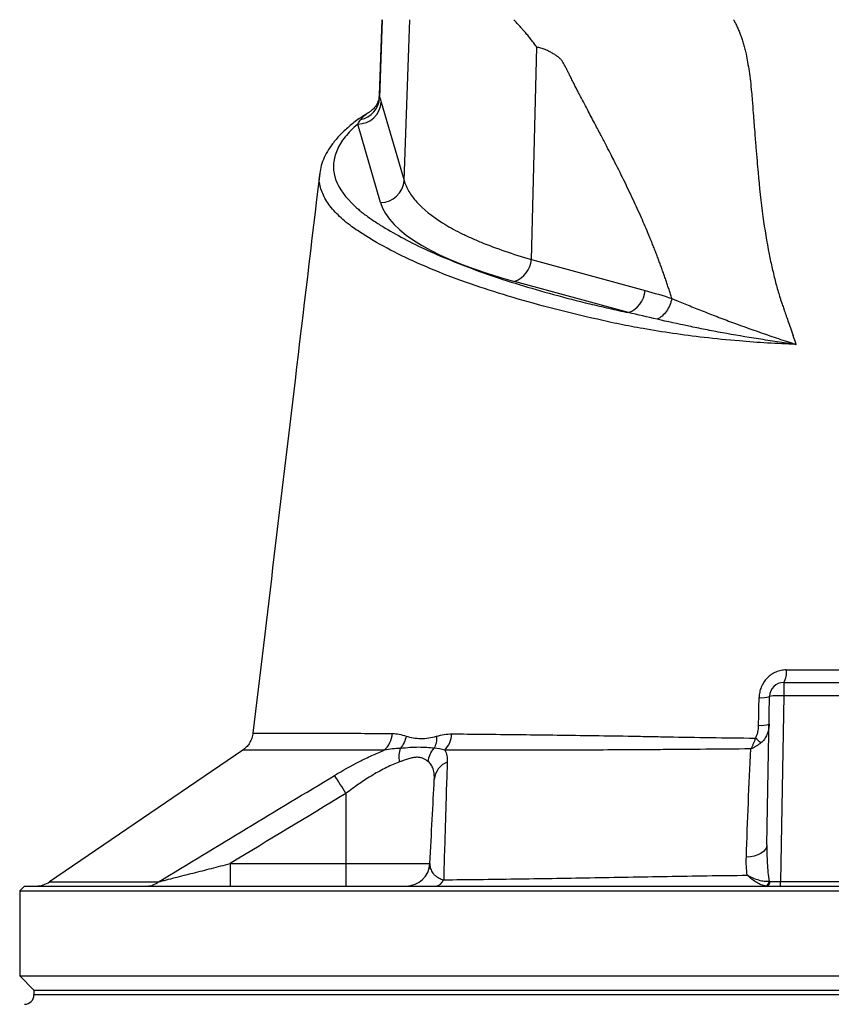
# Model space of a CAD drawing. Header units: millimetres. Extents: x 3097 to 6857, y 401 to 9519.
# Tile 4 of 6: x 4102 to 4960, y 7174 to 8214. Entities that reach past the tile are written whole.
import ezdxf

# ---------------------------------------------------------------- set-up
doc = ezdxf.new("R2010")
doc.units = ezdxf.units.MM
doc.header["$LTSCALE"] = 5

msp = doc.modelspace()

# ---------------------------------------------------------------- linework, layer by layer
at = {"color": 7, "linetype": 'Continuous', "lineweight": 25}
for p, q in [((4484.6, 8213.6), (4481.8, 8134)), ((4482.5, 8131.2), (4485.3, 8213.6)), ((4508.2, 8043.8), (4514.1, 8213.6)), ((4642.7, 7960.3), (4648.3, 8184.5)), ((4484.1, 8126.6), (4508.2, 8043.8)), ((4483.3, 8020.5), (4459.2, 8103.3)), ((4419.5, 8051.1), (4419.6, 8051.5)), ((4642.7, 7960.3), (4762.9, 7927.5)), ((4745.2, 7904.2), (4625, 7937)), ((4909.3, 7513.6), (5044.8, 7513.6)), ((4909.3, 7513.6), (4909.3, 7499.4)), ((4891.6, 7342.2), (4894.3, 7498.9)), ((4909.3, 7499.4), (4905.9, 7303.3)), ((5044.8, 7499.4), (4909.3, 7499.4)), ((4348.6, 7459.9), (4348.7, 7459.9)), ((4337.8, 7442.2), (4133.6, 7303.1)), ((4446.7, 7396.3), (4446.7, 7322.3)), ((4324.3, 7322.3), (4324.3, 7298.6)), ((4324.3, 7322.3), (4446.7, 7322.3)), ((4446.7, 7322.3), (4535.5, 7322.3)), ((4446.7, 7322.3), (4446.7, 7298.6)), ((4905.9, 7298.6), (4905.9, 7303.3)), ((4905.9, 7303.3), (5048.2, 7303.3)), ((4107.1, 7298.6), (4102.1, 7293.6)), ((4102.1, 7293.6), (4102.1, 7203.6)), ((4102.1, 7293.6), (5852.1, 7293.6)), ((4107.1, 7298.6), (5847.1, 7298.6)), ((4102.1, 7203.6), (4117.1, 7188.6)), ((4102.1, 7203.6), (5852.1, 7203.6)), ((4117.1, 7188.6), (4117.1, 7183.7)), ((4117.1, 7188.6), (5837.1, 7188.6))]:
    msp.add_line(p, q, dxfattribs=at)
at = {"color": 8, "linetype": 'Continuous', "lineweight": 25}
for p, q in [((4481.9, 8134), (4482.5, 8131.2)), ((4977.1, 7183.7), (4117.1, 7183.7))]:
    msp.add_line(p, q, dxfattribs=at)
at = {"color": 7, "linetype": 'Continuous', "lineweight": 25, "flags": 128}
msp.add_lwpolyline([(4891.6, 7342.2), (4891.1, 7339.7), (4889.9, 7337.4), (4887.9, 7335.2), (4885.3, 7333.3), (4882, 7331.6), (4878.2, 7330.3), (4874.1, 7329.4), (4869.8, 7329)], dxfattribs=at)
at = {"color": 7, "linetype": 'Continuous', "lineweight": 25}
for centre, radius, start, end in [((4459, 8128.5), 25.2, 270.4996, 355.6619), ((4457.3, 8132.7), 25.1, 281.3501, 356.6917), ((4483.1, 8045.7), 25.2, 270.4996, 355.6619), ((4615.2, 7962.9), 27.6, 290.7749, 354.6568), ((4735.4, 7930), 27.6, 290.7749, 354.6568), ((4892.6, 7524), 19.7, 328.1345, 8.543), ((4909.3, 7498.6), 15, 90, 179), ((4885.9, 7522.5), 25.1, 263.906, 289.537), ((4904.3, 7427.3), 72.3, 86.038, 97.9584), ((4885.4, 7494.8), 26.6, 264.1885, 288.2724), ((4469.3, 7461.5), 26.5, 312.7236, 356.0363), ((4530.8, 7460.9), 27.8, 317.2917, 356.6755), ((4824.6, 7386), 87.9, 46.4697, 51.514), ((4561.6, 7409.3), 21.6, 111.3278, 175.2626), ((4099.8, 7190.2), 403.5, 30.7253, 33.9305), ((4510.5, 7323.6), 25, 270, 357), ((4119.3, 7323.6), 25, 270.0016, 304.9151), ((4236.4, 7318.2), 19.6, 270.4447, 309.3945), ((4540, 7309.3), 10.8, 276.9712, 337.2056), ((4889, 7303.4), 4.77, 279.5688, 0.6628), ((4890.4, 7303), 4.43, 279.2863, 5.045), ((4107.1, 7183.7), 10, 271, 0)]:
    msp.add_arc(centre, radius, start, end, dxfattribs=at)
for centre, major_axis, ratio, start_param, end_param in [((4982.3, 8030.9), (500.5, 0), 0.267961, 3.219534, 3.917258), ((4905.9, 7303.6), (15, 0.1), 0.017433, 3.878903, 4.71107)]:
    msp.add_ellipse(centre, major_axis=major_axis, ratio=ratio, start_param=start_param, end_param=end_param, dxfattribs=at)
for points, knots in [([(4648.3, 8184.5), (4647.8, 8185.2), (4646.9, 8186.5), (4645.5, 8188.5), (4644, 8190.5), (4642.6, 8192.4), (4641.1, 8194.3), (4639.6, 8196.2), (4638, 8198.1), (4636.5, 8199.9), (4634.6, 8202), (4632.1, 8204.8), (4628.5, 8208.8), (4625.7, 8211.9), (4624.2, 8213.6)], [0, 0, 0, 0, 0.061077, 0.12251, 0.184317, 0.246519, 0.309134, 0.372181, 0.435678, 0.499644, 0.56001, 0.663535, 0.810207, 1, 1, 1, 1]), ([(4856.2, 8213.6), (4856.6, 8213), (4857.3, 8211.7), (4858.3, 8209.8), (4859.3, 8207.8), (4860.2, 8205.8), (4861.2, 8203.7), (4862.1, 8201.6), (4862.9, 8199.4), (4863.8, 8197.1), (4864.6, 8194.8), (4865.4, 8192.5), (4866.1, 8190.1), (4866.8, 8187.6), (4867.5, 8185.1), (4868.2, 8182.6), (4868.8, 8180), (4869.9, 8175.4), (4871.2, 8168.4), (4872.7, 8158.9), (4874.1, 8148.3), (4875.2, 8138.2), (4876.1, 8126.9), (4877.2, 8113), (4878.5, 8096.2), (4879.8, 8079.3), (4881, 8065.1), (4883.1, 8040.7), (4886.7, 8007.8), (4891.7, 7976.5), (4895.4, 7958.3), (4897.1, 7950.9), (4898.8, 7943.6), (4900.6, 7936.5), (4902.4, 7929.6), (4904, 7924.3), (4905.3, 7920.1), (4906.3, 7916.9), (4907.8, 7912.7), (4909.5, 7907.8), (4911.5, 7902), (4913.9, 7895.4), (4916.5, 7887.9), (4918.3, 7882.6), (4919.3, 7879.9)], [0, 0, 0, 0, 0.006505, 0.013097, 0.01978, 0.026557, 0.033431, 0.040405, 0.047482, 0.054664, 0.061955, 0.069357, 0.076872, 0.084502, 0.092251, 0.100119, 0.108109, 0.116224, 0.142061, 0.170607, 0.201889, 0.23593, 0.260358, 0.301454, 0.35921, 0.407807, 0.449606, 0.484611, 0.621537, 0.738683, 0.761365, 0.783575, 0.805315, 0.826589, 0.847401, 0.867756, 0.87521, 0.885269, 0.89793, 0.913186, 0.931031, 0.951456, 0.974449, 1, 1, 1, 1]), ([(4790.9, 7919.2), (4790.5, 7920.7), (4789.5, 7923.8), (4788.1, 7928.5), (4786.6, 7933.1), (4785, 7937.8), (4783.4, 7942.6), (4781.7, 7947.3), (4780, 7952.1), (4778.3, 7956.8), (4776.5, 7961.7), (4774.6, 7966.5), (4772.7, 7971.4), (4770.8, 7976.3), (4768.8, 7981.2), (4764.9, 7990.6), (4758.8, 8004.9), (4749.9, 8024.2), (4740.2, 8044.6), (4732, 8060.9), (4725.6, 8073.4), (4720.9, 8082.4), (4715.4, 8093.1), (4708.9, 8105.4), (4701.5, 8119.4), (4695.7, 8130.5), (4691.6, 8138.2), (4689.6, 8142.2), (4687.3, 8146.7), (4685.1, 8151.1), (4683, 8155.3), (4681.3, 8158.7), (4679.7, 8161.8), (4678.3, 8164.4), (4677.1, 8166.7), (4676, 8168.5), (4675.2, 8169.9), (4674.4, 8170.9), (4673.6, 8171.9), (4672.6, 8172.8), (4671.5, 8173.8), (4670.3, 8174.7), (4668.9, 8175.7), (4667.4, 8176.7), (4665.8, 8177.7), (4664, 8178.8), (4662, 8179.9), (4659.7, 8181), (4657.4, 8182), (4655.1, 8182.9), (4652.8, 8183.6), (4650.5, 8184.2), (4649, 8184.4), (4648.3, 8184.5)], [0, 0, 0, 0, 0.014704, 0.029556, 0.044557, 0.05971, 0.075015, 0.090474, 0.106088, 0.121858, 0.137786, 0.153872, 0.170118, 0.186525, 0.203094, 0.219826, 0.282441, 0.349841, 0.422063, 0.499138, 0.525545, 0.558172, 0.597019, 0.642087, 0.693376, 0.750886, 0.763599, 0.778025, 0.794165, 0.81202, 0.825981, 0.838522, 0.849644, 0.859348, 0.867636, 0.874512, 0.879981, 0.883799, 0.888088, 0.892873, 0.89817, 0.903991, 0.910347, 0.917245, 0.92469, 0.932686, 0.941238, 0.951698, 0.961868, 0.971763, 0.981404, 0.990809, 1, 1, 1, 1]), ([(4481.8, 8134), (4481.7, 8132.6), (4481.5, 8129.5), (4479.5, 8124.2), (4476.4, 8119.8), (4473.4, 8117.2), (4472.2, 8116.5), (4471.8, 8116.3)], [0, 0, 0, 0, 0.184099, 0.432968, 0.672393, 0.88685, 1, 1, 1, 1]), ([(4470, 8115), (4468.4, 8114), (4462.5, 8110.4), (4453.7, 8103.9), (4443.6, 8095.2), (4435.1, 8086.1), (4428.5, 8077.1), (4423.7, 8068.2), (4420.5, 8059.8), (4419.7, 8054.2), (4419.3, 8051.5)], [0, 0, 0, 0, 0.0525084, 0.2011624, 0.3507271, 0.499948, 0.6467082, 0.7732081, 0.8922725, 1, 1, 1, 1]), ([(4459.2, 8103.3), (4453.9, 8098.8), (4449.5, 8094.3), (4442.2, 8085.1), (4439.4, 8080.5), (4435.3, 8071.3), (4434.1, 8066.6), (4433.6, 8060.7), (4433.6, 8059.5), (4433.6, 8057.1), (4433.6, 8056), (4434, 8052.4), (4434.4, 8050.1), (4437.7, 8038.4), (4443.6, 8029.2), (4454.8, 8017.9), (4457.2, 8015.6), (4461.2, 8012.2), (4462.6, 8011.1), (4465.4, 8008.9), (4466.8, 8007.8), (4469.9, 8005.5), (4471.4, 8004.4), (4474.6, 8002.2), (4476.3, 8001.1), (4481.3, 7997.8), (4484.7, 7995.7), (4502.5, 7984.9), (4518.6, 7976.5), (4545.5, 7964.4), (4554.9, 7960.4), (4574.8, 7952.6), (4585.2, 7948.7), (4617.8, 7937.3), (4641.2, 7930.2), (4678.5, 7920), (4691.3, 7916.7), (4711.1, 7911.9), (4717.8, 7910.3), (4728, 7908), (4731.4, 7907.2), (4738.3, 7905.7), (4741.7, 7904.9), (4745.2, 7904.2)], [0, 0, 0, 0, 0.0625, 0.0625, 0.125, 0.125, 0.1875, 0.1875, 0.203125, 0.203125, 0.21875, 0.21875, 0.25, 0.25, 0.375, 0.375, 0.40625, 0.40625, 0.421875, 0.421875, 0.4375, 0.4375, 0.453125, 0.453125, 0.46875, 0.46875, 0.5, 0.5, 0.625, 0.625, 0.6875, 0.6875, 0.75, 0.75, 0.875, 0.875, 0.9375, 0.9375, 0.96875, 0.96875, 0.984375, 0.984375, 1, 1, 1, 1]), ([(4419, 8051.1), (4410.3, 7978.4), (4386.8, 7781.3), (4363.3, 7584.2), (4348.5, 7459.9)], [0, 0, 0, 0, 0.369307, 1, 1, 1, 1]), ([(4508.2, 8043.8), (4509.3, 8039.9), (4511, 8036), (4514.4, 8030.3), (4515.6, 8028.3), (4518.5, 8024.5), (4520, 8022.6), (4528.6, 8013.3), (4537.6, 8006), (4554.6, 7995.4), (4560.8, 7991.9), (4571, 7986.8), (4574.6, 7985.1), (4581.9, 7981.8), (4585.7, 7980.1), (4605.3, 7972.1), (4623, 7966), (4642.7, 7960.3)], [0, 0, 0, 0, 0.125, 0.125, 0.1875, 0.1875, 0.25, 0.25, 0.5, 0.5, 0.625, 0.625, 0.6875, 0.6875, 0.75, 0.75, 1, 1, 1, 1]), ([(4791, 7919.2), (4790.5, 7916.8), (4789.8, 7914.4), (4787.9, 7909.8), (4786.7, 7907.7), (4784, 7903.8), (4782.5, 7902), (4779.2, 7899.2), (4777.4, 7898), (4775.6, 7897.2)], [0, 0, 0, 0, 0.25, 0.25, 0.5, 0.5, 0.75, 0.75, 1, 1, 1, 1]), ([(4791, 7919.2), (4792.1, 7918.7), (4793.2, 7918.3), (4795.5, 7917.3), (4799, 7915.9), (4802.5, 7914.4), (4809.6, 7911.5), (4814.5, 7909.5), (4824.5, 7905.6), (4829.6, 7903.5), (4837.5, 7900.5), (4840.2, 7899.5), (4845.6, 7897.4), (4848.3, 7896.4), (4862.2, 7891.2), (4873.7, 7887.1), (4891.5, 7880.9), (4897.6, 7878.8), (4906.8, 7875.7), (4909.9, 7874.7), (4914.6, 7873.2), (4916.1, 7872.7), (4918.5, 7871.9), (4919.3, 7871.6), (4920.4, 7871.2), (4920.8, 7871.1), (4921.4, 7870.9), (4921.6, 7870.9), (4921.9, 7870.8), (4922, 7870.7), (4922.2, 7870.7), (4922.2, 7870.7), (4922.3, 7870.6), (4922.3, 7870.6), (4922.4, 7870.6), (4922.4, 7870.6), (4922.4, 7870.6)], [0, 0, 0, 0, 0.03125, 0.03125, 0.0625, 0.125, 0.125, 0.25, 0.25, 0.375, 0.375, 0.4375, 0.4375, 0.5, 0.5, 0.75, 0.75, 0.875, 0.875, 0.9375, 0.9375, 0.96875, 0.96875, 0.984375, 0.984375, 0.992188, 0.992188, 0.996094, 0.996094, 0.998047, 0.998047, 0.999023, 0.999023, 0.999512, 0.999512, 1, 1, 1, 1]), ([(4922.4, 7870.6), (4922.4, 7870.6), (4922.3, 7870.6), (4922.3, 7870.6), (4922.3, 7870.6), (4922.2, 7870.6), (4922.1, 7870.6), (4922, 7870.6), (4921.9, 7870.7), (4921.5, 7870.7), (4921.3, 7870.7), (4920.7, 7870.8), (4920.3, 7870.9), (4919, 7871), (4918.2, 7871.2), (4915.6, 7871.5), (4914, 7871.7), (4908.9, 7872.4), (4905.6, 7872.9), (4895.6, 7874.4), (4889.1, 7875.4), (4869.6, 7878.4), (4856.9, 7880.6), (4838.4, 7884), (4832.3, 7885.2), (4820.4, 7887.5), (4814.6, 7888.7), (4797.4, 7892.3), (4786.3, 7894.7), (4775.6, 7897.2)], [0, 0, 0, 0, 0.000488, 0.000488, 0.000977, 0.000977, 0.001953, 0.001953, 0.003906, 0.003906, 0.007812, 0.007812, 0.015625, 0.015625, 0.03125, 0.03125, 0.0625, 0.0625, 0.125, 0.125, 0.25, 0.25, 0.5, 0.5, 0.625, 0.625, 0.75, 0.75, 1, 1, 1, 1]), ([(4912, 7526.9), (4910.1, 7526.9), (4908.3, 7526.7), (4905.5, 7526.1), (4904.6, 7525.9), (4902.8, 7525.3), (4901.9, 7525), (4899.3, 7523.9), (4897.6, 7523), (4894.5, 7520.8), (4893.1, 7519.6), (4890.4, 7516.9), (4889.2, 7515.4), (4887.1, 7512.2), (4886.3, 7510.5), (4885.2, 7507.8), (4884.8, 7506.9), (4884.3, 7505.1), (4884.1, 7504.2), (4883.5, 7501.4), (4883.3, 7499.5), (4883.2, 7497.6)], [0, 0, 0, 0, 0.125, 0.125, 0.1875, 0.1875, 0.25, 0.25, 0.375, 0.375, 0.5, 0.5, 0.625, 0.625, 0.75, 0.75, 0.8125, 0.8125, 0.875, 0.875, 1, 1, 1, 1]), ([(4912, 7526.9), (4933.5, 7526.9), (4955.2, 7526.9), (4987.9, 7526.9), (4998.8, 7526.9), (5020.5, 7526.9), (5031.3, 7526.9), (5042.1, 7526.9)], [0, 0, 0, 0, 0.5, 0.5, 0.75, 0.75, 1, 1, 1, 1]), ([(4879.3, 7454.8), (4880, 7455.8), (4880.6, 7456.8), (4881.4, 7459), (4881.7, 7460.2), (4882.5, 7463.6), (4882.7, 7465.9), (4882.7, 7468.3)], [0, 0, 0, 0, 0.25, 0.25, 0.5, 0.5, 1, 1, 1, 1]), ([(4893.8, 7469.5), (4893.8, 7467.6), (4893.6, 7465.8), (4892.9, 7462.1), (4892.3, 7460.4), (4890.9, 7456.9), (4890, 7455.3), (4887.9, 7452.3), (4886.6, 7450.9), (4885.2, 7449.7)], [0, 0, 0, 0, 0.25, 0.25, 0.5, 0.5, 0.75, 0.75, 1, 1, 1, 1]), ([(4348.3, 7459.9), (4348.3, 7459.2), (4348.1, 7456.5), (4346.5, 7452.4), (4343.9, 7447.9), (4341, 7444.6), (4338.7, 7443), (4337.8, 7442.3)], [0, 0, 0, 0, 0.104419, 0.372988, 0.615344, 0.836018, 1, 1, 1, 1]), ([(4495.7, 7459.7), (4498.2, 7459.7), (4500.6, 7459.4), (4505.4, 7458.5), (4507.8, 7457.8), (4510.3, 7457)], [0, 0, 0, 0, 0.5, 0.5, 1, 1, 1, 1]), ([(4510.3, 7457), (4509.8, 7454.7), (4509.1, 7452.3), (4507.1, 7447.9), (4505.8, 7445.9), (4504.4, 7444)], [0, 0, 0, 0, 0.5, 0.5, 1, 1, 1, 1]), ([(4510.3, 7457), (4512.8, 7456.2), (4515.3, 7455.6), (4520.5, 7454.7), (4523.2, 7454.4), (4528.6, 7454.4), (4531.4, 7454.6), (4536.9, 7455.5), (4539.7, 7456.1), (4542.5, 7456.9)], [0, 0, 0, 0, 0.25, 0.25, 0.5, 0.5, 0.75, 0.75, 1, 1, 1, 1]), ([(4542.5, 7456.9), (4542.6, 7454.5), (4542.4, 7452.3), (4541.6, 7447.9), (4540.9, 7445.9), (4539.9, 7444.1)], [0, 0, 0, 0, 0.5, 0.5, 1, 1, 1, 1]), ([(4542.5, 7456.9), (4545.2, 7457.6), (4547.8, 7458.2), (4553.2, 7459.1), (4555.9, 7459.3), (4558.6, 7459.3)], [0, 0, 0, 0, 0.5, 0.5, 1, 1, 1, 1]), ([(4558.6, 7459.3), (4580.6, 7459.1), (4603.7, 7458.9), (4652.3, 7458.3), (4677.7, 7458), (4717.5, 7457.4), (4731.1, 7457.2), (4751.8, 7456.9), (4758.8, 7456.7), (4767.6, 7456.6), (4769.3, 7456.5), (4772.9, 7456.5), (4774.7, 7456.4), (4780, 7456.3), (4783.6, 7456.2), (4801.7, 7455.9), (4816.6, 7455.6), (4847.3, 7455.2), (4863.1, 7455), (4879.3, 7454.8)], [0, 0, 0, 0, 0.25, 0.25, 0.5, 0.5, 0.625, 0.625, 0.6875, 0.6875, 0.703125, 0.703125, 0.71875, 0.71875, 0.75, 0.75, 0.875, 0.875, 1, 1, 1, 1]), ([(4879.3, 7454.8), (4878.7, 7452.8), (4877.9, 7450.7), (4876.7, 7447.8), (4876.3, 7446.9), (4875.3, 7445.1), (4874.9, 7444.2), (4874.4, 7443.4)], [0, 0, 0, 0, 0.5, 0.5, 0.75, 0.75, 1, 1, 1, 1]), ([(4885.2, 7449.7), (4883.6, 7448.5), (4881.9, 7447.3), (4879.2, 7445.7), (4878.3, 7445.2), (4876.4, 7444.2), (4875.4, 7443.8), (4874.4, 7443.4)], [0, 0, 0, 0, 0.5, 0.5, 0.75, 0.75, 1, 1, 1, 1]), ([(4434.7, 7415.4), (4443.4, 7420.7), (4452.1, 7425.6), (4463.1, 7431.2), (4465.3, 7432.3), (4469.8, 7434.4), (4472, 7435.5), (4478.6, 7438.5), (4483, 7440.4), (4487.3, 7442.1)], [0, 0, 0, 0, 0.5, 0.5, 0.625, 0.625, 0.75, 0.75, 1, 1, 1, 1]), ([(4503.5, 7429.7), (4503.2, 7432.3), (4503, 7434.9), (4503.3, 7439.7), (4503.7, 7442), (4504.4, 7444)], [0, 0, 0, 0, 0.5, 0.5, 1, 1, 1, 1]), ([(4539.9, 7444.1), (4537.5, 7444.3), (4534.9, 7444.6), (4529.4, 7445), (4526.6, 7445.1), (4520.7, 7445.1), (4517.6, 7445), (4511.2, 7444.5), (4507.8, 7444.2), (4504.4, 7444)], [0, 0, 0, 0, 0.25, 0.25, 0.5, 0.5, 0.75, 0.75, 1, 1, 1, 1]), ([(4533.6, 7430), (4534, 7432.6), (4534.7, 7435.1), (4536.8, 7439.8), (4538.2, 7442.1), (4539.9, 7444.1)], [0, 0, 0, 0, 0.5, 0.5, 1, 1, 1, 1]), ([(4874.4, 7443.4), (4858.1, 7443.3), (4842.3, 7443.1), (4811.5, 7442.9), (4796.5, 7442.8), (4778.3, 7442.6), (4774.6, 7442.6), (4767.4, 7442.5), (4763.9, 7442.5), (4753.2, 7442.4), (4746.1, 7442.4), (4725.2, 7442.3), (4711.5, 7442.2), (4671.4, 7442.1), (4645.8, 7442.1), (4596.8, 7442), (4573.4, 7442), (4551.2, 7442)], [0, 0, 0, 0, 0.125, 0.125, 0.25, 0.25, 0.28125, 0.28125, 0.3125, 0.3125, 0.375, 0.375, 0.5, 0.5, 0.75, 0.75, 1, 1, 1, 1]), ([(4551.2, 7442), (4552.2, 7440.3), (4552.9, 7438.3), (4553.7, 7434.1), (4553.8, 7431.8), (4553.8, 7429.4)], [0, 0, 0, 0, 0.5, 0.5, 1, 1, 1, 1]), ([(4503.5, 7429.7), (4501.3, 7428.9), (4498.9, 7428), (4494.3, 7426), (4491.9, 7424.9), (4487.2, 7422.6), (4484.8, 7421.3), (4480, 7418.7), (4477.5, 7417.3), (4470.2, 7412.9), (4465.5, 7409.8), (4456, 7403.3), (4451.3, 7399.9), (4446.7, 7396.3)], [0, 0, 0, 0, 0.125, 0.125, 0.25, 0.25, 0.375, 0.375, 0.5, 0.5, 0.75, 0.75, 1, 1, 1, 1]), ([(4533.6, 7430), (4533.4, 7430.2), (4532.9, 7430.5), (4532.2, 7431), (4531.7, 7431.4), (4530.9, 7431.9), (4529.8, 7432.5), (4527.8, 7433.5), (4525.1, 7434.4), (4521.4, 7434.7), (4517.3, 7434.2), (4513.8, 7433.3), (4510.8, 7432.3), (4508.7, 7431.5), (4506.2, 7430.7), (4504.6, 7430.1), (4503.5, 7429.7)], [0, 0, 0, 0, 0.039729, 0.073756, 0.102077, 0.12469, 0.190808, 0.248842, 0.373224, 0.498565, 0.623177, 0.748673, 0.806859, 0.874268, 0.919078, 1, 1, 1, 1]), ([(4540.1, 7411.1), (4540.2, 7413.2), (4540.2, 7415.1), (4539.8, 7418.8), (4539.5, 7420.6), (4538.4, 7423.8), (4537.7, 7425.3), (4536, 7427.9), (4534.9, 7429.1), (4533.6, 7430)], [0, 0, 0, 0, 0.25, 0.25, 0.5, 0.5, 0.75, 0.75, 1, 1, 1, 1]), ([(4553.8, 7429.4), (4553.5, 7420.4), (4553.1, 7411.1), (4552.5, 7391.7), (4552.2, 7381.6), (4551.6, 7360.8), (4551.3, 7350.1), (4550.6, 7328.1), (4550.3, 7316.8), (4550, 7305.2)], [0, 0, 0, 0, 0.25, 0.25, 0.5, 0.5, 0.75, 0.75, 1, 1, 1, 1]), ([(4248.8, 7303.1), (4279.7, 7321.9), (4310.7, 7340.6), (4372.7, 7378.1), (4403.7, 7396.7), (4434.7, 7415.4)], [0, 0, 0, 0, 0.5, 0.5, 1, 1, 1, 1]), ([(4535.5, 7322.3), (4536.3, 7338.5), (4537.1, 7354.1), (4538.7, 7383.8), (4539.4, 7397.8), (4540.1, 7411.1)], [0, 0, 0, 0, 0.5, 0.5, 1, 1, 1, 1]), ([(4891.6, 7342.2), (4891.4, 7335.7), (4891.5, 7329.2), (4892.2, 7316.3), (4892.8, 7309.8), (4893.8, 7303.4)], [0, 0, 0, 0, 0.5, 0.5, 1, 1, 1, 1]), ([(4248.8, 7303.1), (4250, 7303.4), (4251.3, 7303.7), (4254.1, 7304.4), (4255.6, 7304.8), (4260, 7305.9), (4263.1, 7306.7), (4269.4, 7308.2), (4272.5, 7309.1), (4278.9, 7310.7), (4282.1, 7311.5), (4291.8, 7314), (4298.3, 7315.6), (4311.3, 7318.9), (4317.8, 7320.6), (4324.3, 7322.3)], [0, 0, 0, 0, 0.0625, 0.0625, 0.125, 0.125, 0.25, 0.25, 0.375, 0.375, 0.5, 0.5, 0.75, 0.75, 1, 1, 1, 1]), ([(4535.5, 7322.3), (4535.4, 7320.8), (4535.5, 7319.3), (4536.3, 7316.3), (4536.9, 7314.8), (4538.3, 7312.6), (4538.9, 7311.9), (4540.2, 7310.4), (4541, 7309.7), (4542.8, 7308.3), (4543.9, 7307.6), (4545.9, 7306.6), (4546.6, 7306.3), (4548.1, 7305.7), (4549, 7305.4), (4550, 7305.2)], [0, 0, 0, 0, 0.25, 0.25, 0.5, 0.5, 0.625, 0.625, 0.75, 0.75, 0.875, 0.875, 0.9375, 0.9375, 1, 1, 1, 1]), ([(4550, 7305.2), (4574.7, 7305.4), (4600, 7305.7), (4651.5, 7306.5), (4677.8, 7306.9), (4717.9, 7307.6), (4731.4, 7307.9), (4758.7, 7308.3), (4772.4, 7308.6), (4800.2, 7309), (4814.2, 7309.3), (4842.4, 7309.7), (4856.6, 7309.8), (4870.8, 7310)], [0, 0, 0, 0, 0.25, 0.25, 0.5, 0.5, 0.625, 0.625, 0.75, 0.75, 0.875, 0.875, 1, 1, 1, 1]), ([(4889.8, 7298.7), (4888.5, 7298.8), (4887.1, 7299.2), (4884.8, 7300.1), (4884, 7300.5), (4882.5, 7301.3), (4881.6, 7301.7), (4879.2, 7303.2), (4877.5, 7304.4), (4875, 7306.3), (4874.2, 7307), (4872.9, 7308.1), (4872.5, 7308.5), (4871.6, 7309.2), (4871.2, 7309.6), (4870.8, 7310)], [0, 0, 0, 0, 0.25, 0.25, 0.375, 0.375, 0.5, 0.5, 0.75, 0.75, 0.875, 0.875, 0.9375, 0.9375, 1, 1, 1, 1]), ([(4893.8, 7303.4), (4892.3, 7303.2), (4890.5, 7303.2), (4887.8, 7303.5), (4886.9, 7303.7), (4885, 7304.1), (4884, 7304.4), (4881, 7305.2), (4879, 7306), (4876, 7307.3), (4874.9, 7307.8), (4873.4, 7308.6), (4872.9, 7308.9), (4871.8, 7309.4), (4871.3, 7309.7), (4870.8, 7310)], [0, 0, 0, 0, 0.25, 0.25, 0.375, 0.375, 0.5, 0.5, 0.75, 0.75, 0.875, 0.875, 0.9375, 0.9375, 1, 1, 1, 1])]:
    msp.add_open_spline(points, degree=3, knots=knots, dxfattribs=at)
for points in [[(4482.5, 8131.2), (4483, 8130), (4483.6, 8128.4), (4484.1, 8126.6)], [(4459.2, 8103.3), (4460.2, 8105), (4461.2, 8106.6), (4462.3, 8108)], [(4762.9, 7927.5), (4772.3, 7924.9), (4781.7, 7922.3), (4790.9, 7919.2)], [(4775.6, 7897.2), (4765.3, 7899.6), (4755.1, 7901.8), (4745.2, 7904.2)], [(4922.4, 7870.6), (4921.4, 7873.7), (4920.3, 7876.8), (4919.3, 7879.9)], [(4882.7, 7468.3), (4882.9, 7478), (4883.1, 7487.8), (4883.2, 7497.6)], [(4504.4, 7444), (4498.8, 7443.9), (4493.1, 7443.3), (4487.3, 7442.1)], [(4551.2, 7442), (4547.7, 7443.3), (4543.9, 7443.9), (4539.9, 7444.1)], [(4869.8, 7329), (4871.1, 7367.3), (4872.6, 7405.5), (4874.4, 7443.4)], [(4446.7, 7396.3), (4405.9, 7371.7), (4365.1, 7347), (4324.3, 7322.3)], [(4870.8, 7310), (4869.8, 7316.3), (4869.5, 7322.6), (4869.8, 7329)], [(4893.8, 7303.4), (4894.1, 7303.4), (4894.4, 7303.4), (4894.8, 7303.4)]]:
    msp.add_open_spline(points, degree=3, dxfattribs=at)
at = {"color": 8, "linetype": 'Continuous', "lineweight": 25}
for points, knots in [([(4462.3, 8108), (4464.5, 8110.7), (4466.9, 8113.6), (4471.3, 8115.9), (4471.6, 8116.1)], [0, 0, 0, 0, 0.922191, 1, 1, 1, 1]), ([(4922.4, 7870.6), (4912.3, 7871), (4892, 7871.9), (4859.3, 7874.4), (4825.8, 7877.7), (4791.9, 7882.1), (4762.3, 7886.9), (4735.9, 7891.9), (4704.3, 7898.9), (4666, 7908.1), (4622.8, 7920), (4581.8, 7933), (4543.7, 7947.1), (4508.9, 7962.3), (4483.5, 7975.6), (4465.3, 7986.6), (4450.9, 7996.2), (4437.7, 8007.3), (4426.7, 8020.1), (4420.3, 8033.2), (4417.9, 8043.6), (4419.2, 8049.6), (4419.5, 8051.1)], [0, 0, 0, 0, 0.032998, 0.066256, 0.109299, 0.149238, 0.189512, 0.222875, 0.256343, 0.323655, 0.392164, 0.461001, 0.534301, 0.608011, 0.682962, 0.720624, 0.758344, 0.813003, 0.868015, 0.924189, 0.980785, 1, 1, 1, 1]), ([(4348.7, 7459.9), (4349, 7459.9), (4349.7, 7459.9), (4356.4, 7459.9), (4367.7, 7459.9), (4383.9, 7459.9), (4405.9, 7460), (4432.3, 7459.9), (4461.8, 7459.9), (4484.4, 7459.8), (4495.7, 7459.7)], [0, 0, 0, 0, 0.106482, 0.22548, 0.345337, 0.466941, 0.598623, 0.731042, 0.865263, 1, 1, 1, 1]), ([(4487.3, 7442.1), (4476, 7442.1), (4453.4, 7442.1), (4423.5, 7442.1), (4396.5, 7442.1), (4374.1, 7442.2), (4357.7, 7442.2), (4346.2, 7442.2), (4339, 7442.2), (4338.2, 7442.2), (4337.9, 7442.2)], [0, 0, 0, 0, 0.131019, 0.262553, 0.39573, 0.529548, 0.646695, 0.764637, 0.885145, 1, 1, 1, 1]), ([(4133.8, 7302.9), (4134.1, 7302.9), (4134.8, 7302.9), (4142.5, 7302.9), (4153.3, 7302.9), (4165.9, 7302.9), (4181.3, 7303), (4199.8, 7303), (4221.9, 7303), (4239.5, 7303), (4248.8, 7303.1)], [0, 0, 0, 0, 0.141465, 0.303865, 0.416649, 0.529434, 0.642622, 0.757055, 0.871913, 1, 1, 1, 1])]:
    msp.add_open_spline(points, degree=3, knots=knots, dxfattribs=at)

doc.saveas('drawing.dxf')
